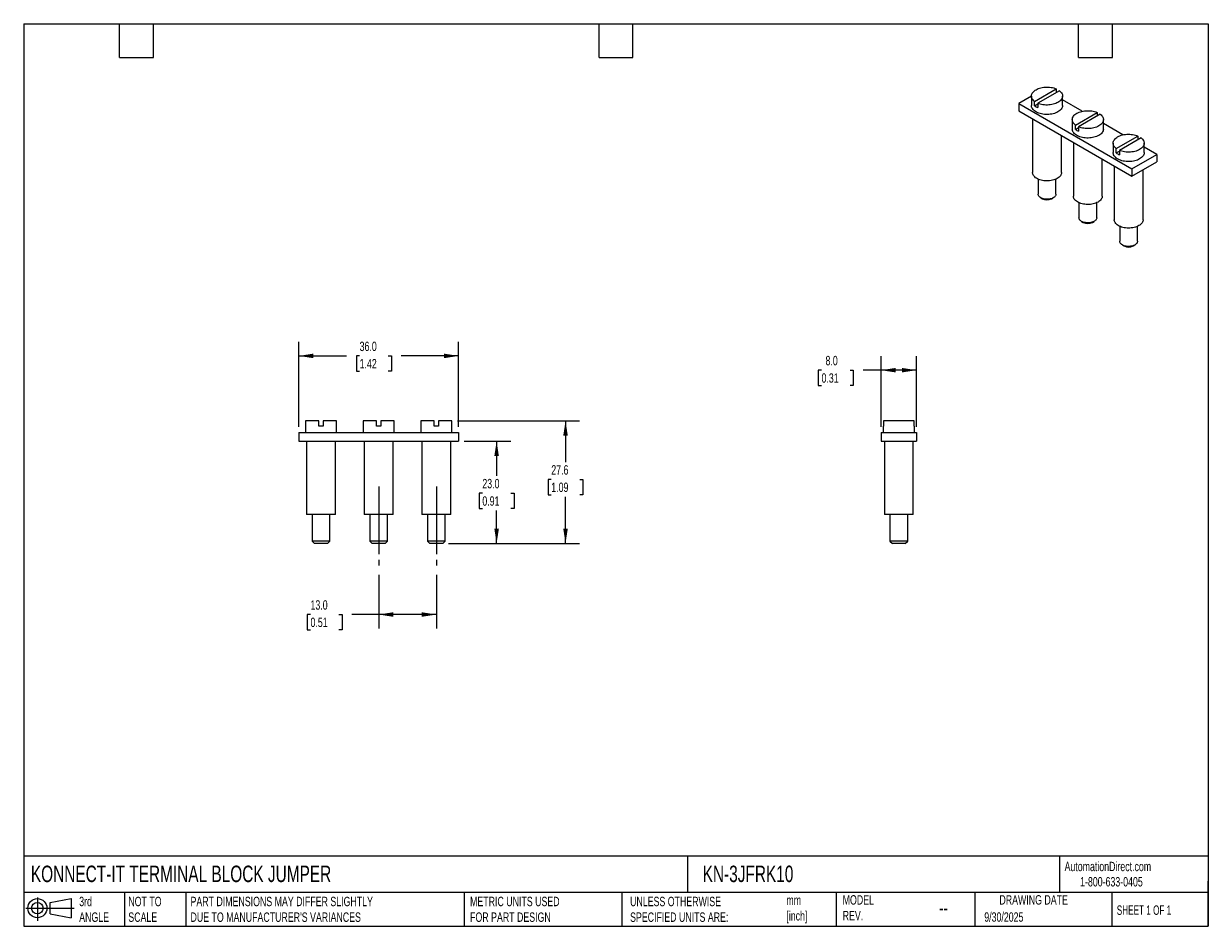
# Model space of a CAD drawing. Header units: millimetres. Extents: x 6 to 273, y 6 to 210.
import ezdxf

# ---------------------------------------------------------------- set-up
doc = ezdxf.new("R2010")
doc.units = ezdxf.units.MM
doc.linetypes.add('SLD-Center', pattern=[19.05, 15.24, -1.27, 1.27, -1.27])
doc.linetypes.add('SLD-Solid', pattern=[0])
doc.layers.add('CENTER', color=40, linetype='SLD-Center')
doc.layers.add('SLD-DEFPOINTS', color=7, linetype='Continuous')
doc.layers.add('DIMENSIONS', color=140, linetype='SLD-Solid', lineweight=25)
doc.layers.add('TEXT', color=140, linetype='SLD-Solid', lineweight=25)
doc.styles.add('SLDTEXTSTYLE0', font='TXT', dxfattribs={"width": 0.7})
doc.styles.add('SLDTEXTSTYLE1', font='TXT', dxfattribs={"width": 0.65})
doc.dimstyles.new('SLDDIMSTYLE0', dxfattribs={"dimtxt": 2.158008, "dimasz": 3.302, "dimexe": 0, "dimexo": 0.0625, "dimgap": 0.539502, "dimtad": 0, "dimtih": 1, "dimtoh": 1, "dimdec": 1, "dimrnd": 1e-09, "dimzin": 4, "dimdsep": 46, "dimtxsty": 'SLDTEXTSTYLE0', "dimsah": 1, "dimcen": 0.09, "dimadec": 0, "dimazin": 1, "dimtfac": 1, "dimtdec": 1, "dimtofl": 0, "dimtmove": 0, "dimatfit": 3, "dimfxl": 0, "dimfrac": 2, "dimtolj": 1, "dimtzin": 12, "dimarcsym": 0})
doc.dimstyles.new('SLDDIMSTYLE1', dxfattribs={"dimtxt": 2.158008, "dimasz": 3.302, "dimexe": 0, "dimexo": 0.0625, "dimgap": 0.539502, "dimtad": 0, "dimtih": 1, "dimtoh": 1, "dimdec": 1, "dimrnd": 1e-09, "dimzin": 12, "dimdsep": 46, "dimtxsty": 'SLDTEXTSTYLE0', "dimsah": 1, "dimcen": 0.09, "dimadec": 0, "dimazin": 3, "dimtfac": 1, "dimtdec": 1, "dimtofl": 0, "dimtmove": 0, "dimatfit": 3, "dimfxl": 0, "dimfrac": 2, "dimtolj": 1, "dimtzin": 12, "dimarcsym": 0})

# ---------------------------------------------------------------- blocks, each defined once
blk = doc.blocks.new('Block11')
at = {"color": 7, "linetype": 'SLD-Solid', "lineweight": 18}
for p, q in [((0, 2.88), (10.87, 2.88)), ((2.59, 5.31), (2.59, 0)), ((5.48, 4.17), (10.18, 5.03)), ((5.48, 1.6), (5.48, 4.17)), ((10.18, 5.03), (10.18, 0.73)), ((5.48, 1.6), (10.18, 0.73))]:
    blk.add_line(p, q, dxfattribs=at)
for radius in [2.15, 1.29]:
    blk.add_circle((2.59, 2.88), radius, dxfattribs=at)
blk = doc.blocks.new('Block12')
at = {"layer": 'SLD-DEFPOINTS'}
blk.add_blockref('Block11', (0, 0), dxfattribs=at)
blk = doc.blocks.new('_D')
at = {"layer": 'DIMENSIONS'}
for p, q in [((105.54, 115.54), (115.99, 115.54)), ((112.82, 115.54), (112.82, 107.77)), ((109.61, 103.85), (108.89, 103.85)), ((108.89, 103.85), (108.89, 100.42)), ((116.02, 103.85), (116.75, 103.85)), ((116.75, 103.85), (116.75, 100.42)), ((108.89, 100.42), (109.61, 100.42)), ((112.82, 92.54), (112.82, 99.94)), ((116.75, 100.42), (116.02, 100.42)), ((101.99, 92.54), (115.99, 92.54))]:
    blk.add_line(p, q, dxfattribs=at)
for points in [[(112.82, 115.54), (112.31, 112.24), (113.33, 112.24)], [(112.82, 92.54), (113.33, 95.84), (112.31, 95.84)]]:
    blk.add_solid(points, dxfattribs=at)
at = {"layer": 'DIMENSIONS', "char_height": 2.117, "attachment_point": 1, "style": 'SLDTEXTSTYLE0'}
for s, insert in [('23.0', (109.61, 107.07)), ('0.91', (109.61, 103.15))]:
    blk.add_mtext(s, dxfattribs=dict(at, insert=insert))
blk = doc.blocks.new('_D_1')
at = {"layer": 'DIMENSIONS'}
for p, q in [((104.04, 120.14), (131.51, 120.14)), ((128.34, 120.14), (128.34, 110.86)), ((125.13, 106.94), (124.4, 106.94)), ((124.4, 106.94), (124.4, 103.51)), ((131.54, 106.94), (132.27, 106.94)), ((132.27, 106.94), (132.27, 103.51)), ((124.4, 103.51), (125.13, 103.51)), ((128.34, 92.54), (128.34, 103.03)), ((132.27, 103.51), (131.54, 103.51)), ((101.99, 92.54), (131.51, 92.54))]:
    blk.add_line(p, q, dxfattribs=at)
for points in [[(128.34, 120.14), (127.83, 116.84), (128.84, 116.84)], [(128.34, 92.54), (128.84, 95.84), (127.83, 95.84)]]:
    blk.add_solid(points, dxfattribs=at)
at = {"layer": 'DIMENSIONS', "char_height": 2.117, "attachment_point": 1, "style": 'SLDTEXTSTYLE0'}
for s, insert in [('27.6', (125.13, 110.16)), ('1.09', (125.13, 106.24))]:
    blk.add_mtext(s, dxfattribs=dict(at, insert=insert))
blk = doc.blocks.new('_D_2')
at = {"layer": 'DIMENSIONS'}
for p, q in [((68.27, 118.81), (68.27, 137.93)), ((104.27, 118.81), (104.27, 137.93)), ((68.27, 134.76), (79.06, 134.76)), ((81.98, 134.76), (81.26, 134.76)), ((81.26, 134.76), (81.26, 131.33)), ((88.4, 134.76), (89.12, 134.76)), ((89.12, 134.76), (89.12, 131.33)), ((104.27, 134.76), (91.32, 134.76)), ((81.26, 131.33), (81.98, 131.33)), ((89.12, 131.33), (88.4, 131.33))]:
    blk.add_line(p, q, dxfattribs=at)
for points in [[(68.27, 134.76), (71.57, 134.25), (71.57, 135.27)], [(104.27, 134.76), (100.97, 135.27), (100.97, 134.25)]]:
    blk.add_solid(points, dxfattribs=at)
at = {"layer": 'DIMENSIONS', "char_height": 2.117, "attachment_point": 1, "style": 'SLDTEXTSTYLE0'}
for s, insert in [('36.0', (81.98, 137.97)), ('1.42', (81.98, 134.06))]:
    blk.add_mtext(s, dxfattribs=dict(at, insert=insert))
blk = doc.blocks.new('_D_3')
at = {"layer": 'DIMENSIONS'}
for p, q in [((86.27, 85.47), (86.27, 73.36)), ((99.27, 85.47), (99.27, 73.36)), ((70.92, 76.54), (70.2, 76.54)), ((70.2, 76.54), (70.2, 73.11)), ((77.33, 76.54), (78.06, 76.54)), ((78.06, 76.54), (78.06, 73.11)), ((86.27, 76.54), (80.26, 76.54)), ((99.27, 76.54), (86.27, 76.54)), ((70.2, 73.11), (70.92, 73.11)), ((78.06, 73.11), (77.33, 73.11))]:
    blk.add_line(p, q, dxfattribs=at)
for points in [[(86.27, 76.54), (89.57, 76.03), (89.57, 77.05)], [(99.27, 76.54), (95.97, 77.05), (95.97, 76.03)]]:
    blk.add_solid(points, dxfattribs=at)
at = {"layer": 'DIMENSIONS', "char_height": 2.117, "attachment_point": 1, "style": 'SLDTEXTSTYLE0'}
for s, insert in [('13.0', (70.92, 79.75)), ('0.51', (70.92, 75.84))]:
    blk.add_mtext(s, dxfattribs=dict(at, insert=insert))
blk = doc.blocks.new('_D_4')
at = {"layer": 'DIMENSIONS'}
for p, q in [((199.37, 118.81), (199.37, 134.72)), ((207.37, 118.81), (207.37, 134.72)), ((185.97, 131.55), (185.25, 131.55)), ((185.25, 131.55), (185.25, 128.12)), ((192.39, 131.55), (193.11, 131.55)), ((193.11, 131.55), (193.11, 128.12)), ((199.37, 131.55), (195.31, 131.55)), ((207.37, 131.55), (199.37, 131.55)), ((185.25, 128.12), (185.97, 128.12)), ((193.11, 128.12), (192.39, 128.12))]:
    blk.add_line(p, q, dxfattribs=at)
for points in [[(199.37, 131.55), (202.67, 131.04), (202.67, 132.05)], [(207.37, 131.55), (204.07, 132.05), (204.07, 131.04)]]:
    blk.add_solid(points, dxfattribs=at)
at = {"layer": 'DIMENSIONS', "char_height": 2.117, "attachment_point": 1, "style": 'SLDTEXTSTYLE0'}
for s, insert in [('8.0', (186.87, 134.76)), ('0.31', (185.97, 130.84))]:
    blk.add_mtext(s, dxfattribs=dict(at, insert=insert))

msp = doc.modelspace()

# ---------------------------------------------------------------- linework, layer by layer
for p, q in [((233.93, 192.05), (238.83, 194.88)), ((238.83, 194.88), (238.83, 194.06)), ((233.23, 193.2), (230.37, 191.55)), ((233.23, 193.26), (233.23, 191.14)), ((233.93, 191.07), (233.93, 192.05)), ((239.54, 194.47), (234.64, 191.64)), ((240.23, 191.14), (240.23, 193.26)), ((244.65, 189.83), (240.23, 192.38)), ((230.37, 191.55), (255.83, 176.85)), ((230.37, 191.55), (230.37, 189.91)), ((230.37, 189.91), (255.83, 175.22)), ((233.93, 191.07), (234.64, 191.48)), ((234.64, 191.64), (234.64, 190.66)), ((243.12, 186.74), (248.02, 189.57)), ((248.02, 189.57), (248.02, 188.75)), ((233.48, 188.11), (233.48, 176.03)), ((242.43, 187.95), (242.43, 185.83)), ((243.12, 185.76), (243.12, 186.74)), ((248.73, 189.16), (243.83, 186.34)), ((249.43, 185.83), (249.43, 187.95)), ((253.84, 184.53), (249.43, 187.08)), ((239.98, 176.03), (239.98, 184.36)), ((243.12, 185.76), (243.83, 186.17)), ((243.83, 186.34), (243.83, 185.36)), ((252.32, 181.44), (257.21, 184.26)), ((257.21, 184.26), (257.21, 183.45)), ((242.68, 182.81), (242.68, 170.72)), ((251.62, 182.65), (251.62, 180.52)), ((252.32, 180.46), (252.32, 181.44)), ((257.92, 183.86), (253.02, 181.03)), ((258.62, 180.52), (258.62, 182.65)), ((261.48, 180.12), (258.62, 181.77)), ((249.18, 170.72), (249.18, 179.06)), ((252.32, 180.46), (253.02, 180.86)), ((253.02, 181.03), (253.02, 180.05)), ((255.83, 176.85), (261.48, 180.12)), ((261.48, 180.12), (261.48, 178.48)), ((251.87, 177.5), (251.87, 165.42)), ((255.83, 175.22), (261.48, 178.48)), ((255.83, 176.85), (255.83, 175.22)), ((258.37, 165.42), (258.37, 176.68)), ((234.73, 174.55), (234.73, 171.17)), ((238.73, 171.17), (238.73, 174.55)), ((235.32, 170.36), (235.71, 170.13)), ((237.76, 170.13), (238.15, 170.36)), ((243.93, 169.25), (243.93, 165.87)), ((247.93, 165.87), (247.93, 169.25)), ((244.51, 165.05), (244.9, 164.82)), ((246.95, 164.82), (247.34, 165.05)), ((253.12, 163.94), (253.12, 160.56)), ((257.12, 160.56), (257.12, 163.94)), ((253.7, 159.74), (254.09, 159.52)), ((256.14, 159.52), (256.53, 159.74)), ((69.77, 120.14), (69.77, 117.54)), ((72.77, 120.14), (69.77, 120.14)), ((72.77, 118.94), (72.77, 120.14)), ((73.77, 120.14), (73.77, 118.94)), ((76.77, 120.14), (73.77, 120.14)), ((76.77, 117.54), (76.77, 120.14)), ((82.77, 120.14), (82.77, 117.54)), ((85.77, 120.14), (82.77, 120.14)), ((85.77, 118.94), (85.77, 120.14)), ((86.77, 120.14), (86.77, 118.94)), ((89.77, 120.14), (86.77, 120.14)), ((89.77, 117.54), (89.77, 120.14)), ((95.77, 120.14), (95.77, 117.54)), ((98.77, 120.14), (95.77, 120.14)), ((98.77, 118.94), (98.77, 120.14)), ((99.77, 120.14), (99.77, 118.94)), ((102.77, 120.14), (99.77, 120.14)), ((102.77, 117.54), (102.77, 120.14)), ((199.91, 120.14), (199.91, 118.94)), ((206.84, 120.14), (199.91, 120.14)), ((206.84, 118.94), (206.84, 120.14)), ((68.27, 117.54), (104.27, 117.54)), ((68.27, 117.54), (68.27, 115.54)), ((73.77, 118.94), (72.77, 118.94)), ((86.77, 118.94), (85.77, 118.94)), ((99.77, 118.94), (98.77, 118.94)), ((104.27, 117.54), (104.27, 115.54)), ((199.37, 117.54), (207.37, 117.54)), ((199.37, 117.54), (199.37, 115.54)), ((199.87, 118.94), (199.87, 117.54)), ((199.91, 118.94), (199.87, 118.94)), ((206.87, 118.94), (206.84, 118.94)), ((206.87, 117.54), (206.87, 118.94)), ((207.37, 117.54), (207.37, 115.54)), ((68.27, 115.54), (104.27, 115.54)), ((70.02, 115.54), (70.02, 99.04)), ((76.52, 99.04), (76.52, 115.54)), ((83.02, 115.54), (83.02, 99.04)), ((89.52, 99.04), (89.52, 115.54)), ((96.02, 115.54), (96.02, 99.04)), ((102.52, 99.04), (102.52, 115.54)), ((199.37, 115.54), (207.37, 115.54)), ((200.12, 115.54), (200.12, 99.04)), ((206.62, 99.04), (206.62, 115.54)), ((70.03, 99.04), (70.02, 99.04)), ((76.52, 99.04), (70.03, 99.04)), ((71.27, 99.04), (71.27, 93.09)), ((75.27, 93.09), (75.27, 99.04)), ((83.03, 99.04), (83.02, 99.04)), ((89.52, 99.04), (83.03, 99.04)), ((84.27, 99.04), (84.27, 93.09)), ((88.27, 93.09), (88.27, 99.04)), ((96.03, 99.04), (96.02, 99.04)), ((102.52, 99.04), (96.03, 99.04)), ((97.27, 99.04), (97.27, 93.09)), ((101.27, 93.09), (101.27, 99.04)), ((206.62, 99.04), (200.12, 99.04)), ((201.37, 99.04), (201.37, 93.09)), ((205.37, 93.09), (205.37, 99.04)), ((71.27, 93.09), (71.82, 92.54)), ((75.27, 93.09), (71.27, 93.09)), ((74.72, 92.54), (71.82, 92.54)), ((74.72, 92.54), (75.27, 93.09)), ((84.27, 93.09), (84.82, 92.54)), ((88.27, 93.09), (84.27, 93.09)), ((87.72, 92.54), (84.82, 92.54)), ((87.72, 92.54), (88.27, 93.09)), ((97.27, 93.09), (97.82, 92.54)), ((101.27, 93.09), (97.27, 93.09)), ((100.72, 92.54), (97.82, 92.54)), ((100.72, 92.54), (101.27, 93.09)), ((201.37, 93.09), (201.92, 92.54)), ((205.37, 93.09), (201.37, 93.09)), ((204.82, 92.54), (201.92, 92.54)), ((204.82, 92.54), (205.37, 93.09))]:
    msp.add_line(p, q)
at = {"flags": 128}
for points in [[(233.93, 192.05), (233.74, 192.21), (233.59, 192.38), (233.45, 192.55), (233.35, 192.74), (233.28, 192.93), (233.24, 193.12), (233.24, 193.31), (233.26, 193.5), (233.31, 193.69), (233.4, 193.88), (233.52, 194.06), (233.66, 194.23), (233.84, 194.39), (234.04, 194.55), (234.26, 194.69), (234.51, 194.82), (234.77, 194.93), (235.06, 195.03), (235.36, 195.12), (235.67, 195.18), (235.99, 195.23), (236.32, 195.27), (236.65, 195.28), (236.98, 195.28), (237.31, 195.25), (237.64, 195.21), (237.96, 195.15), (238.26, 195.08), (238.55, 194.99), (238.83, 194.88)], [(239.54, 194.47), (239.72, 194.31), (239.88, 194.14), (240.01, 193.97), (240.12, 193.78), (240.19, 193.59), (240.23, 193.4), (240.23, 193.21), (240.21, 193.02), (240.15, 192.83), (240.07, 192.64), (239.95, 192.46), (239.81, 192.29), (239.63, 192.13), (239.43, 191.97), (239.21, 191.83), (238.96, 191.7), (238.7, 191.59), (238.41, 191.49), (238.11, 191.4), (237.8, 191.34), (237.48, 191.29), (237.15, 191.25), (236.82, 191.24), (236.49, 191.24), (236.16, 191.27), (235.83, 191.31), (235.51, 191.37), (235.21, 191.44), (234.91, 191.53), (234.64, 191.64)], [(240.23, 191.14), (240.23, 191.09), (240.21, 190.9), (240.15, 190.71), (240.07, 190.52), (239.95, 190.34), (239.81, 190.17), (239.63, 190), (239.43, 189.85), (239.21, 189.71), (238.96, 189.58), (238.7, 189.46), (238.41, 189.36), (238.11, 189.28), (237.8, 189.21), (237.48, 189.16), (237.15, 189.13), (236.82, 189.12), (236.48, 189.12), (236.15, 189.14), (235.83, 189.19), (235.51, 189.24), (235.2, 189.32), (234.91, 189.41), (234.64, 189.52), (234.38, 189.64), (234.14, 189.78), (233.93, 189.93), (233.75, 190.09), (233.59, 190.25), (233.45, 190.43), (233.35, 190.61), (233.28, 190.8), (233.24, 190.99), (233.23, 191.14)], [(243.12, 186.74), (242.94, 186.9), (242.78, 187.07), (242.65, 187.25), (242.55, 187.43), (242.47, 187.62), (242.44, 187.81), (242.43, 188), (242.45, 188.19), (242.51, 188.38), (242.59, 188.57), (242.71, 188.75), (242.85, 188.92), (243.03, 189.09), (243.23, 189.24), (243.45, 189.38), (243.7, 189.51), (243.96, 189.63), (244.25, 189.73), (244.55, 189.81), (244.86, 189.88), (245.18, 189.93), (245.51, 189.96), (245.84, 189.97), (246.18, 189.97), (246.51, 189.95), (246.83, 189.91), (247.15, 189.85), (247.45, 189.77), (247.75, 189.68), (248.02, 189.57)], [(248.73, 189.16), (248.92, 189), (249.08, 188.84), (249.21, 188.66), (249.31, 188.48), (249.38, 188.29), (249.42, 188.1), (249.43, 187.9), (249.4, 187.71), (249.35, 187.52), (249.26, 187.34), (249.14, 187.16), (249, 186.98), (248.82, 186.82), (248.63, 186.67), (248.4, 186.52), (248.16, 186.4), (247.89, 186.28), (247.6, 186.18), (247.3, 186.1), (246.99, 186.03), (246.67, 185.98), (246.34, 185.95), (246.01, 185.93), (245.68, 185.94), (245.35, 185.96), (245.02, 186), (244.7, 186.06), (244.4, 186.14), (244.11, 186.23), (243.83, 186.34)], [(249.43, 185.83), (249.43, 185.78), (249.4, 185.59), (249.35, 185.4), (249.26, 185.21), (249.14, 185.03), (249, 184.86), (248.83, 184.7), (248.63, 184.54), (248.4, 184.4), (248.16, 184.27), (247.89, 184.16), (247.6, 184.06), (247.3, 183.97), (246.99, 183.91), (246.67, 183.86), (246.34, 183.82), (246.01, 183.81), (245.68, 183.81), (245.35, 183.84), (245.02, 183.88), (244.7, 183.94), (244.4, 184.01), (244.1, 184.1), (243.83, 184.21), (243.57, 184.34), (243.34, 184.47), (243.12, 184.62), (242.94, 184.78), (242.78, 184.95), (242.65, 185.12), (242.55, 185.31), (242.48, 185.5), (242.44, 185.69), (242.43, 185.83)], [(252.32, 181.44), (252.13, 181.6), (251.97, 181.76), (251.84, 181.94), (251.74, 182.12), (251.67, 182.31), (251.63, 182.5), (251.62, 182.7), (251.64, 182.89), (251.7, 183.08), (251.79, 183.26), (251.9, 183.44), (252.05, 183.62), (252.22, 183.78), (252.42, 183.93), (252.64, 184.08), (252.89, 184.2), (253.16, 184.32), (253.44, 184.42), (253.74, 184.5), (254.05, 184.57), (254.37, 184.62), (254.7, 184.65), (255.03, 184.67), (255.37, 184.66), (255.7, 184.64), (256.02, 184.6), (256.34, 184.54), (256.65, 184.46), (256.94, 184.37), (257.21, 184.26)], [(257.92, 183.86), (258.11, 183.7), (258.27, 183.53), (258.4, 183.35), (258.5, 183.17), (258.57, 182.98), (258.61, 182.79), (258.62, 182.6), (258.59, 182.41), (258.54, 182.22), (258.45, 182.03), (258.34, 181.85), (258.19, 181.68), (258.02, 181.51), (257.82, 181.36), (257.59, 181.22), (257.35, 181.09), (257.08, 180.97), (256.8, 180.87), (256.5, 180.79), (256.19, 180.72), (255.86, 180.67), (255.54, 180.64), (255.2, 180.63), (254.87, 180.63), (254.54, 180.65), (254.21, 180.69), (253.9, 180.75), (253.59, 180.83), (253.3, 180.92), (253.02, 181.03)], [(258.62, 180.52), (258.62, 180.48), (258.59, 180.28), (258.54, 180.09), (258.45, 179.91), (258.34, 179.73), (258.19, 179.56), (258.02, 179.39), (257.82, 179.24), (257.59, 179.09), (257.35, 178.97), (257.08, 178.85), (256.8, 178.75), (256.5, 178.67), (256.18, 178.6), (255.86, 178.55), (255.53, 178.52), (255.2, 178.5), (254.87, 178.51), (254.54, 178.53), (254.21, 178.57), (253.9, 178.63), (253.59, 178.71), (253.3, 178.8), (253.02, 178.91), (252.76, 179.03), (252.53, 179.16), (252.32, 179.31), (252.13, 179.47), (251.97, 179.64), (251.84, 179.82), (251.74, 180), (251.67, 180.19), (251.63, 180.38), (251.62, 180.52)], [(239.98, 176.03), (239.97, 175.86), (239.93, 175.68), (239.85, 175.5), (239.74, 175.32), (239.6, 175.15), (239.44, 174.99), (239.25, 174.84), (239.03, 174.7), (238.79, 174.58), (238.53, 174.47), (238.25, 174.37), (237.95, 174.29), (237.65, 174.23), (237.33, 174.19), (237.01, 174.16), (236.69, 174.15), (236.36, 174.17), (236.04, 174.2), (235.73, 174.25), (235.43, 174.31), (235.14, 174.4), (234.86, 174.5), (234.61, 174.61), (234.37, 174.74), (234.16, 174.88), (233.98, 175.04), (233.82, 175.2), (233.69, 175.37), (233.59, 175.55), (233.53, 175.73), (233.49, 175.92), (233.48, 176.03)], [(238.73, 171.17), (238.73, 171.06), (238.69, 170.92), (238.62, 170.78), (238.52, 170.65), (238.39, 170.52), (238.23, 170.41), (238.06, 170.31), (237.86, 170.22), (237.64, 170.14), (237.41, 170.09), (237.17, 170.05), (236.92, 170.02), (236.67, 170.02), (236.42, 170.03), (236.18, 170.06), (235.94, 170.11), (235.72, 170.18), (235.51, 170.26), (235.32, 170.36), (235.15, 170.46), (235.01, 170.58), (234.9, 170.71), (234.81, 170.85), (234.76, 170.99), (234.74, 171.14), (234.73, 171.17)], [(249.18, 170.72), (249.16, 170.56), (249.12, 170.37), (249.04, 170.19), (248.93, 170.01), (248.8, 169.84), (248.63, 169.68), (248.44, 169.53), (248.22, 169.39), (247.98, 169.27), (247.72, 169.16), (247.44, 169.06), (247.15, 168.98), (246.84, 168.92), (246.52, 168.88), (246.2, 168.85), (245.88, 168.85), (245.56, 168.86), (245.24, 168.89), (244.92, 168.94), (244.62, 169.01), (244.33, 169.09), (244.06, 169.19), (243.8, 169.3), (243.57, 169.43), (243.36, 169.58), (243.17, 169.73), (243.01, 169.89), (242.88, 170.06), (242.79, 170.24), (242.72, 170.43), (242.68, 170.61), (242.68, 170.72)], [(247.93, 165.87), (247.92, 165.76), (247.88, 165.61), (247.81, 165.47), (247.71, 165.34), (247.58, 165.22), (247.43, 165.1), (247.25, 165), (247.05, 164.91), (246.83, 164.84), (246.6, 164.78), (246.36, 164.74), (246.11, 164.72), (245.86, 164.71), (245.61, 164.73), (245.37, 164.76), (245.13, 164.81), (244.91, 164.87), (244.7, 164.95), (244.51, 165.05), (244.35, 165.16), (244.21, 165.28), (244.09, 165.41), (244.01, 165.54), (243.95, 165.69), (243.93, 165.83), (243.93, 165.87)], [(258.37, 165.42), (258.36, 165.25), (258.31, 165.06), (258.23, 164.88), (258.13, 164.71), (257.99, 164.54), (257.82, 164.38), (257.63, 164.23), (257.41, 164.09), (257.17, 163.96), (256.91, 163.85), (256.63, 163.76), (256.34, 163.68), (256.03, 163.62), (255.72, 163.57), (255.4, 163.55), (255.07, 163.54), (254.75, 163.55), (254.43, 163.58), (254.12, 163.63), (253.81, 163.7), (253.52, 163.78), (253.25, 163.88), (252.99, 164), (252.76, 164.13), (252.55, 164.27), (252.36, 164.42), (252.21, 164.59), (252.08, 164.76), (251.98, 164.94), (251.91, 165.12), (251.87, 165.3), (251.87, 165.42)], [(257.12, 160.56), (257.11, 160.45), (257.07, 160.31), (257, 160.17), (256.9, 160.03), (256.77, 159.91), (256.62, 159.8), (256.44, 159.69), (256.24, 159.6), (256.03, 159.53), (255.8, 159.47), (255.56, 159.43), (255.31, 159.41), (255.06, 159.41), (254.81, 159.42), (254.56, 159.45), (254.32, 159.5), (254.1, 159.57), (253.89, 159.65), (253.7, 159.74), (253.54, 159.85), (253.4, 159.97), (253.28, 160.1), (253.2, 160.24), (253.14, 160.38), (253.12, 160.52), (253.12, 160.56)]]:
    msp.add_lwpolyline(points, dxfattribs=at)
for centre, radius, start, end in [((235.92, 193.69), 3.29, 232.8781, 247.1273), ((245.11, 188.39), 3.29, 232.8781, 247.1273), ((254.3, 183.08), 3.29, 232.8781, 247.1273), ((236.73, 172.1), 2.22, 242.445, 297.555), ((245.93, 166.79), 2.22, 242.445, 297.555), ((255.12, 161.48), 2.22, 242.445, 297.555)]:
    msp.add_arc(centre, radius, start, end)
at = {"layer": 'CENTER'}
for p, q in [((86.27, 105.39), (86.27, 86.74)), ((99.27, 105.39), (99.27, 86.74))]:
    msp.add_line(p, q, dxfattribs=at)
at = {"layer": 'TEXT'}
for p, q in [((6.35, 209.55), (273.05, 209.55)), ((6.35, 209.55), (6.35, 6.35)), ((27.94, 201.93), (27.94, 209.55)), ((35.56, 201.93), (35.56, 209.55)), ((135.89, 201.93), (135.89, 209.55)), ((143.51, 201.93), (143.51, 209.55)), ((243.84, 201.93), (243.84, 209.55)), ((251.46, 201.93), (251.46, 209.55)), ((273.05, 209.55), (273.05, 6.35)), ((27.94, 201.93), (35.56, 201.93)), ((135.89, 201.93), (143.51, 201.93)), ((243.84, 201.93), (251.46, 201.93)), ((273.05, 22.13), (6.35, 22.13)), ((155.76, 22.13), (155.76, 13.97)), ((239.58, 22.13), (239.58, 13.97)), ((273.05, 6.35), (273.05, 16.51)), ((273.05, 13.97), (6.35, 13.97)), ((29.04, 13.97), (29.04, 6.35)), ((42.84, 13.97), (42.84, 6.35)), ((105.48, 13.97), (105.48, 6.35)), ((141, 13.97), (141, 6.35)), ((189.3, 13.97), (189.3, 6.35)), ((220.47, 13.97), (220.47, 6.35)), ((251.35, 13.97), (251.35, 6.35)), ((6.35, 6.35), (273.05, 6.35))]:
    msp.add_line(p, q, dxfattribs=at)

# ---------------------------------------------------------------- block references
at = {"layer": 'SLD-DEFPOINTS'}
msp.add_blockref('Block12', (6.84, 7.55), dxfattribs=at)

# ---------------------------------------------------------------- texts
at = {"layer": 'TEXT'}
for s, insert, char_height, attachment_point, style in [('KONNECT-IT TERMINAL BLOCK JUMPER', (7.97, 20.01), 3.7042, 1, 'SLDTEXTSTYLE0'), ('KN-3JFRK10', (159.21, 20.01), 3.704, 1, 'SLDTEXTSTYLE0'), ('AutomationDirect.com', (240.69, 20.88), 2.1167, 1, 'SLDTEXTSTYLE0'), ('1-800-633-0405', (244.19, 17.44), 2.1167, 1, 'SLDTEXTSTYLE0'), ('MODEL ^JREV.', (190.73, 13.36), 2.1167, 1, 'SLDTEXTSTYLE0'), ('DRAWING DATE', (233.73, 13.36), 2.1167, 2, 'SLDTEXTSTYLE0'), ('3rd^JANGLE', (18.85, 13), 2.117, 1, 'SLDTEXTSTYLE0'), ('NOT TO^JSCALE', (29.91, 13), 2.1167, 1, 'SLDTEXTSTYLE0'), ("PART DIMENSIONS MAY DIFFER SLIGHTLY ^JDUE TO MANUFACTURER'S VARIANCES", (43.91, 13), 2.1167, 1, 'SLDTEXTSTYLE0'), ('METRIC UNITS USED ^JFOR PART DESIGN', (106.85, 13), 2.1167, 1, 'SLDTEXTSTYLE0'), ('UNLESS OTHERWISE ^JSPECIFIED UNITS ARE:', (142.87, 13), 2.1167, 1, 'SLDTEXTSTYLE0'), ('mm^J[inch]', (178.06, 13.3), 2.117, 1, 'SLDTEXTSTYLE0'), ('SHEET 1 OF 1', (252.44, 11.05), 2.1167, 1, 'SLDTEXTSTYLE1'), ('--', (212.43, 12.11), 3.175, 1, 'SLDTEXTSTYLE0'), ('9/30/2025', (222.61, 9.5), 2.117, 1, 'SLDTEXTSTYLE0')]:
    msp.add_mtext(s, dxfattribs=dict(at, insert=insert, char_height=char_height, attachment_point=attachment_point, style=style))

# ---------------------------------------------------------------- dimensions: what is measured, and where the dimension line sits
at = {"layer": 'DIMENSIONS'}
for base, p1, p2, picture, middle in [((104.27, 134.76), (68.27, 117.54), (104.27, 117.54), '_D_2', (85.19, 134.76)), ((207.37, 131.55), (199.37, 117.54), (207.37, 117.54), '_D_4', (189.18, 131.55)), ((86.27, 76.54), (99.27, 86.74), (86.27, 86.74), '_D_3', (74.13, 76.54))]:
    dim = msp.add_linear_dim(base=base, p1=p1, p2=p2, dimstyle='SLDDIMSTYLE0', dxfattribs=at)
    dim.commit()
    dim.dimension.update_dxf_attribs({"geometry": picture, "text_midpoint": middle, "dimtype": 160})
for base, p1, dimstyle, picture, middle in [((128.34, 92.54), (102.77, 120.14), 'SLDDIMSTYLE1', '_D_1', (128.34, 106.94)), ((112.82, 92.54), (104.27, 115.54), 'SLDDIMSTYLE0', '_D', (112.82, 103.85))]:
    dim = msp.add_linear_dim(base=base, p1=p1, p2=(100.72, 92.54), angle=90, dimstyle=dimstyle, dxfattribs=at)
    dim.commit()
    dim.dimension.update_dxf_attribs({"geometry": picture, "text_midpoint": middle, "dimtype": 160})

doc.saveas('drawing.dxf')
